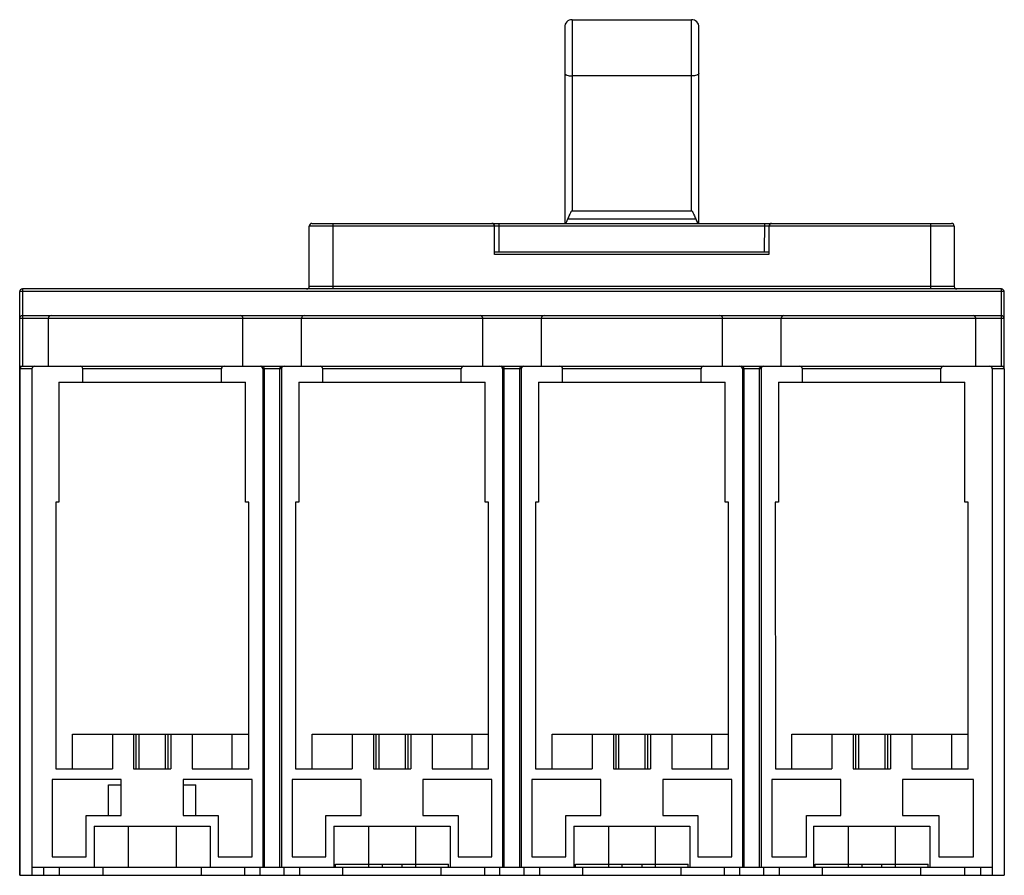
# Model space of a CAD drawing. Header units: millimetres. Extents: x 28 to 212, y 86 to 246.
import ezdxf

# ---------------------------------------------------------------- set-up
doc = ezdxf.new("R2010")
doc.units = ezdxf.units.MM
doc.header["$LTSCALE"] = 21.528734
doc.layers.get('0').update_dxf_attribs({"linetype": 'CONTINUOUS'})

msp = doc.modelspace()

# ---------------------------------------------------------------- linework, layer by layer
at = {"color": 7, "linetype": 'Continuous'}
for p, q in [((131.28, 246.2), (131.28, 210.35)), ((131.28, 246.2), (153.68, 246.2)), ((153.68, 210.35), (153.68, 246.2)), ((129.88, 244.8), (129.88, 207.98)), ((155.08, 207.98), (155.08, 244.8)), ((153.68, 235.65), (131.28, 235.65)), ((130.48, 208.85), (154.47, 208.85)), ((131.28, 210.35), (153.68, 210.35)), ((81.97, 196.18), (81.97, 207.48)), ((202.95, 207.48), (81.97, 207.48)), ((82.47, 207.98), (202.45, 207.98)), ((86.37, 207.98), (86.37, 195.68)), ((116.72, 202.18), (116.72, 207.48)), ((117.52, 207.98), (117.52, 202.68)), ((167.4, 202.68), (167.41, 207.98)), ((168.2, 207.48), (168.2, 202.18)), ((198.56, 195.68), (198.56, 207.98)), ((202.95, 207.48), (202.95, 196.18)), ((116.72, 202.68), (168.2, 202.68)), ((168.2, 202.18), (116.72, 202.18)), ((81.97, 196.18), (202.95, 196.18)), ((27.63, 85.68), (27.63, 195.18)), ((212.31, 195.18), (27.63, 195.18)), ((27.86, 195.61), (27.86, 195.61)), ((28.13, 195.68), (28.13, 181.18)), ((211.81, 195.68), (28.13, 195.68)), ((211.81, 181.18), (211.81, 195.68)), ((212.11, 195.59), (212.11, 195.59)), ((212.31, 180.93), (212.31, 195.18)), ((28.13, 190.68), (211.81, 190.68)), ((27.63, 190.18), (212.31, 190.18)), ((33.01, 181.18), (33.01, 190.18)), ((69.51, 181.18), (69.51, 190.18)), ((80.51, 181.18), (80.51, 190.18)), ((114.51, 181.18), (114.51, 190.18)), ((125.51, 181.18), (125.51, 190.18)), ((159.51, 181.18), (159.51, 190.18)), ((170.51, 181.18), (170.51, 190.18)), ((207.01, 181.18), (207.01, 190.18)), ((27.63, 181.18), (110.96, 181.18)), ((110.98, 181.18), (155.96, 181.18)), ((155.98, 181.18), (200.96, 181.18)), ((200.98, 181.18), (212.31, 181.18)), ((27.67, 180.68), (27.67, 85.68)), ((29.92, 180.68), (27.67, 180.68)), ((29.92, 180.68), (29.92, 85.68)), ((39.48, 178.18), (39.48, 180.68)), ((65.48, 180.68), (39.49, 180.68)), ((65.48, 178.18), (65.48, 180.68)), ((73.23, 180.68), (73.23, 87.18)), ((76.73, 180.68), (73.23, 180.68)), ((73.55, 87.18), (73.55, 180.68)), ((76.4, 180.68), (76.4, 87.18)), ((76.73, 180.68), (76.73, 87.18)), ((84.48, 178.18), (84.48, 180.68)), ((110.46, 180.68), (84.48, 180.68)), ((110.48, 178.18), (110.48, 180.68)), ((118.23, 180.68), (118.23, 87.18)), ((121.73, 180.68), (118.23, 180.68)), ((118.55, 87.18), (118.55, 180.68)), ((121.4, 180.68), (121.4, 87.18)), ((121.73, 180.68), (121.73, 87.18)), ((129.48, 178.18), (129.48, 180.68)), ((155.46, 180.68), (129.48, 180.68)), ((155.48, 178.18), (155.48, 180.68)), ((166.73, 180.68), (163.23, 180.68)), ((163.23, 180.68), (163.23, 87.18)), ((163.55, 87.18), (163.55, 180.68)), ((166.4, 180.68), (166.4, 87.18)), ((166.73, 180.68), (166.73, 87.18)), ((200.46, 180.68), (174.48, 180.68)), ((174.48, 178.18), (174.48, 180.68)), ((200.48, 178.18), (200.48, 180.68)), ((212.37, 180.68), (210.12, 180.68)), ((210.12, 180.68), (210.12, 85.68)), ((212.37, 180.68), (212.37, 85.68)), ((35, 178.18), (34.99, 155.68)), ((35, 178.18), (69.99, 178.18)), ((69.99, 155.68), (69.99, 178.18)), ((79.99, 178.18), (79.99, 155.68)), ((79.99, 178.18), (114.99, 178.18)), ((114.99, 155.68), (114.99, 178.18)), ((124.99, 178.18), (124.99, 155.68)), ((124.99, 178.18), (159.99, 178.18)), ((159.99, 155.68), (159.99, 178.18)), ((169.99, 178.18), (204.99, 178.18)), ((169.99, 178.18), (169.99, 155.68)), ((204.99, 155.68), (204.99, 178.18)), ((34.39, 155.68), (34.4, 105.68)), ((34.99, 155.68), (34.39, 155.68)), ((70.59, 155.68), (69.99, 155.68)), ((70.6, 105.68), (70.59, 155.68)), ((79.39, 155.68), (79.4, 105.68)), ((79.99, 155.68), (79.39, 155.68)), ((115.59, 155.68), (114.99, 155.68)), ((115.6, 105.68), (115.59, 155.68)), ((124.99, 155.68), (124.39, 155.68)), ((124.39, 155.68), (124.41, 105.68)), ((160.59, 155.68), (159.99, 155.68)), ((160.6, 105.68), (160.59, 155.68)), ((169.99, 155.68), (169.39, 155.68)), ((169.39, 155.68), (169.41, 105.68)), ((205.61, 155.68), (204.99, 155.68)), ((205.61, 105.68), (205.61, 155.68)), ((37.51, 105.68), (37.51, 112.18)), ((37.51, 112.18), (70.59, 112.18)), ((45.01, 112.18), (45.01, 105.68)), ((49.01, 112.18), (49.01, 105.68)), ((49.51, 105.68), (49.51, 112.18)), ((50.01, 112.18), (50.01, 105.68)), ((55.01, 105.68), (55.01, 112.18)), ((55.51, 105.68), (55.51, 112.18)), ((56.01, 112.18), (56.01, 105.68)), ((60.01, 112.18), (60.01, 105.68)), ((67.51, 105.68), (67.51, 112.18)), ((82.51, 112.18), (115.59, 112.18)), ((82.51, 105.68), (82.51, 112.18)), ((90.01, 112.18), (90.01, 105.68)), ((94.01, 112.18), (94.01, 105.68)), ((94.51, 105.68), (94.51, 112.18)), ((95.01, 112.18), (95.01, 105.68)), ((100.01, 105.68), (100.01, 112.18)), ((100.51, 105.68), (100.51, 112.18)), ((101.01, 112.18), (101.01, 105.68)), ((105.01, 112.18), (105.01, 105.68)), ((112.51, 105.68), (112.51, 112.18)), ((127.51, 112.18), (160.59, 112.18)), ((127.51, 105.68), (127.51, 112.18)), ((135.01, 112.18), (135.01, 105.68)), ((139.01, 112.18), (139.01, 105.68)), ((139.51, 105.68), (139.51, 112.18)), ((140.01, 112.18), (140.01, 105.68)), ((145.01, 105.68), (145.01, 112.18)), ((145.51, 105.68), (145.51, 112.18)), ((146.01, 112.18), (146.01, 105.68)), ((150.01, 112.18), (150.01, 105.68)), ((157.51, 105.68), (157.51, 112.18)), ((172.51, 112.18), (205.61, 112.18)), ((172.51, 105.68), (172.51, 112.18)), ((180.01, 112.18), (180.01, 105.68)), ((184.01, 112.18), (184.01, 105.68)), ((184.51, 105.68), (184.51, 112.18)), ((185.01, 112.18), (185.01, 105.68)), ((190.01, 105.68), (190.01, 112.18)), ((190.51, 105.68), (190.51, 112.18)), ((191.01, 112.18), (191.01, 105.68)), ((195.01, 112.18), (195.01, 105.68)), ((202.51, 105.68), (202.51, 112.18)), ((34.4, 105.68), (45.01, 105.68)), ((49.01, 105.68), (56.01, 105.68)), ((60.01, 105.68), (70.6, 105.68)), ((79.4, 105.68), (90.01, 105.68)), ((94.01, 105.68), (101.01, 105.68)), ((105.01, 105.68), (115.6, 105.68)), ((124.41, 105.68), (135.01, 105.68)), ((139.01, 105.68), (146.01, 105.68)), ((150.01, 105.68), (160.6, 105.68)), ((169.41, 105.68), (180.01, 105.68)), ((184.01, 105.68), (191.01, 105.68)), ((195.01, 105.68), (205.61, 105.68)), ((33.74, 103.68), (33.74, 89.18)), ((46.69, 103.68), (33.74, 103.68)), ((46.69, 96.88), (46.69, 103.68)), ((58.29, 103.68), (58.29, 96.88)), ((71.24, 103.68), (58.29, 103.68)), ((71.24, 89.18), (71.24, 103.68)), ((91.69, 103.68), (78.74, 103.68)), ((78.74, 103.68), (78.74, 89.18)), ((91.69, 96.88), (91.69, 103.68)), ((116.24, 103.68), (103.29, 103.68)), ((103.29, 103.68), (103.29, 96.88)), ((116.24, 89.18), (116.24, 103.68)), ((136.69, 103.68), (123.74, 103.68)), ((123.74, 103.68), (123.74, 89.18)), ((136.69, 96.88), (136.69, 103.68)), ((161.24, 103.68), (148.29, 103.68)), ((148.29, 103.68), (148.29, 96.88)), ((161.24, 89.18), (161.24, 103.68)), ((181.69, 103.68), (168.74, 103.68)), ((168.74, 103.68), (168.74, 89.18)), ((181.69, 96.88), (181.69, 103.68)), ((206.59, 103.68), (193.29, 103.68)), ((193.29, 103.68), (193.29, 96.88)), ((206.59, 89.18), (206.59, 103.68)), ((44.26, 96.88), (44.26, 102.68)), ((44.26, 102.68), (46.69, 102.68)), ((58.29, 102.68), (60.69, 102.68)), ((60.69, 96.88), (60.69, 102.68)), ((40.09, 89.18), (40.09, 96.88)), ((40.09, 96.88), (46.69, 96.88)), ((58.29, 96.88), (64.89, 96.88)), ((64.89, 96.88), (64.89, 89.18)), ((85.09, 96.88), (91.69, 96.88)), ((85.09, 89.18), (85.09, 96.88)), ((103.29, 96.88), (109.89, 96.88)), ((109.89, 96.88), (109.89, 89.18)), ((130.09, 96.88), (136.69, 96.88)), ((130.09, 89.18), (130.09, 96.88)), ((148.29, 96.88), (154.89, 96.88)), ((154.89, 96.88), (154.89, 89.18)), ((175.27, 96.88), (181.69, 96.88)), ((175.27, 89.18), (175.27, 96.88)), ((193.29, 96.88), (200.07, 96.88)), ((200.07, 96.88), (200.07, 89.18)), ((41.58, 94.88), (41.58, 87.18)), ((41.58, 94.88), (63.38, 94.88)), ((47.96, 94.88), (47.96, 87.18)), ((56.99, 94.88), (56.99, 87.18)), ((63.38, 94.88), (63.38, 87.18)), ((86.58, 94.88), (108.38, 94.88)), ((86.58, 94.88), (86.58, 87.18)), ((93.09, 94.88), (93.09, 87.18)), ((101.87, 94.88), (101.87, 87.18)), ((108.38, 94.88), (108.38, 87.18)), ((131.58, 94.88), (153.38, 94.88)), ((131.58, 94.88), (131.58, 87.18)), ((138.09, 94.88), (138.09, 87.18)), ((146.87, 94.88), (146.87, 87.18)), ((153.38, 94.88), (153.38, 87.18)), ((176.58, 94.88), (198.38, 94.88)), ((176.58, 94.88), (176.58, 87.18)), ((183.09, 94.88), (183.09, 87.18)), ((191.87, 94.88), (191.87, 87.18)), ((198.38, 94.88), (198.38, 87.18)), ((33.74, 89.18), (40.09, 89.18)), ((64.89, 89.18), (71.24, 89.18)), ((78.74, 89.18), (85.09, 89.18)), ((109.89, 89.18), (116.24, 89.18)), ((123.74, 89.18), (130.09, 89.18)), ((154.89, 89.18), (161.24, 89.18)), ((168.74, 89.18), (175.27, 89.18)), ((200.07, 89.18), (206.59, 89.18)), ((29.92, 87.18), (210.12, 87.18)), ((32.08, 87.18), (32.08, 85.68)), ((35.01, 87.18), (35.01, 85.68)), ((43.28, 85.68), (43.28, 87.18)), ((61.67, 87.18), (61.67, 85.68)), ((69.83, 87.18), (69.83, 85.68)), ((72.74, 85.68), (72.74, 87.18)), ((77.21, 87.18), (77.21, 85.68)), ((80.13, 87.18), (80.13, 85.68)), ((86.88, 87.78), (108.08, 87.78)), ((86.88, 87.18), (86.88, 87.78)), ((88.28, 85.68), (88.28, 87.18)), ((95.63, 87.78), (95.63, 87.18)), ((99.33, 87.78), (99.33, 87.18)), ((106.67, 87.18), (106.67, 85.68)), ((108.08, 87.18), (108.08, 87.78)), ((114.83, 87.18), (114.83, 85.68)), ((117.74, 85.68), (117.74, 87.18)), ((122.21, 87.18), (122.21, 85.68)), ((125.13, 87.18), (125.13, 85.68)), ((131.88, 87.78), (153.08, 87.78)), ((131.88, 87.18), (131.88, 87.78)), ((133.28, 85.68), (133.28, 87.18)), ((140.63, 87.78), (140.63, 87.18)), ((144.33, 87.78), (144.33, 87.18)), ((151.67, 87.18), (151.67, 85.68)), ((153.08, 87.18), (153.08, 87.78)), ((159.83, 87.18), (159.83, 85.68)), ((162.74, 85.68), (162.74, 87.18)), ((167.21, 87.18), (167.21, 85.68)), ((170.13, 87.18), (170.13, 85.68)), ((176.88, 87.78), (198.08, 87.78)), ((176.88, 87.18), (176.88, 87.78)), ((178.28, 85.68), (178.28, 87.18)), ((185.63, 87.78), (185.63, 87.18)), ((189.33, 87.78), (189.33, 87.18)), ((196.67, 87.18), (196.67, 85.68)), ((198.08, 87.18), (198.08, 87.78)), ((204.95, 85.68), (204.95, 87.18)), ((207.88, 87.18), (207.88, 85.68)), ((27.67, 85.68), (212.37, 85.68))]:
    msp.add_line(p, q, dxfattribs=at)
for centre, radius, start, end in [((131.28, 244.8), 1.4, 89.9996, 179.9986), ((153.68, 244.8), 1.4, 359.9988, 89.9996), ((82.47, 207.48), 0.5, 90, 180), ((116.22, 207.48), 0.5, 0, 90.0021), ((168.7, 207.48), 0.5, 89.9968, 180), ((202.45, 207.48), 0.5, 0, 90), ((81.47, 196.18), 0.5, 270, 360), ((203.46, 196.18), 0.5, 180, 270), ((28.13, 195.18), 0.5, 90, 180), ((211.82, 195.18), 0.5, 0, 90.0003), ((28.13, 190.18), 0.5, 90, 180), ((33.51, 190.18), 0.5, 90, 180), ((69.01, 190.18), 0.5, 0, 90), ((81.01, 190.18), 0.5, 90, 180), ((114.01, 190.18), 0.5, 0, 90), ((126.01, 190.18), 0.5, 90, 180), ((159.01, 190.18), 0.5, 0, 90), ((171.01, 190.18), 0.5, 90, 180), ((206.51, 190.18), 0.5, 0, 90), ((211.81, 190.18), 0.5, 0, 89.9989), ((28.17, 180.68), 0.5, 90, 180), ((30.42, 180.68), 0.5, 90, 180), ((38.98, 180.68), 0.5, 360, 90), ((65.98, 180.68), 0.5, 90, 180), ((83.98, 180.68), 0.5, 360, 90), ((110.98, 180.68), 0.5, 90, 180), ((128.98, 180.68), 0.5, 360, 90), ((155.98, 180.68), 0.5, 90, 180), ((173.98, 180.68), 0.5, 360, 90), ((200.98, 180.68), 0.5, 90, 180), ((209.62, 180.68), 0.5, 0, 90), ((211.87, 180.68), 0.5, 0, 90)]:
    msp.add_arc(centre, radius, start, end, dxfattribs=at)
for centre, ratio, start_param, end_param in [((72.73, 180.68), 0.999156, 0, 1.570796), ((77.23, 180.68), 0.999148, 1.570796, 3.141593), ((117.73, 180.68), 0.999156, 0, 1.570796), ((122.23, 180.68), 0.999148, 1.570796, 3.141593), ((162.73, 180.68), 0.999156, 0, 1.570796), ((167.23, 180.68), 0.999148, 1.570796, 3.141593)]:
    msp.add_ellipse(centre, major_axis=(0.5, 0), ratio=ratio, start_param=start_param, end_param=end_param, dxfattribs=at)
for points, knots in [([(129.88, 236.15), (129.88, 236.07), (129.96, 235.96), (130.12, 235.86), (130.37, 235.76), (130.76, 235.67), (131.1, 235.65), (131.28, 235.65)], [0, 0, 0, 0, 0.138641, 0.237747, 0.358746, 0.65687, 1, 1, 1, 1]), ([(155.08, 236.14), (155.08, 236.07), (154.99, 235.96), (154.83, 235.86), (154.58, 235.76), (154.19, 235.67), (153.85, 235.65), (153.68, 235.65)], [0, 0, 0, 0, 0.138667, 0.237782, 0.358785, 0.656902, 1, 1, 1, 1]), ([(130.12, 207.98), (130.15, 208.05), (130.26, 208.35), (130.38, 208.64), (130.48, 208.85)], [0, 0, 0, 0, 0.240913, 1, 1, 1, 1]), ([(130.48, 208.85), (130.54, 208.97), (130.65, 209.23), (130.8, 209.55), (130.91, 209.81), (131.01, 210), (131.09, 210.17), (131.17, 210.29), (131.24, 210.35), (131.28, 210.35)], [0, 0, 0, 0, 0.23865, 0.485614, 0.611618, 0.739119, 0.86822, 0.933749, 1, 1, 1, 1]), ([(153.68, 210.35), (153.71, 210.35), (153.78, 210.29), (153.86, 210.17), (153.95, 210), (154.04, 209.81), (154.16, 209.55), (154.3, 209.23), (154.42, 208.97), (154.47, 208.85)], [0, 0, 0, 0, 0.066257, 0.131787, 0.260886, 0.388386, 0.514388, 0.761351, 1, 1, 1, 1]), ([(154.47, 208.85), (154.51, 208.78), (154.64, 208.49), (154.75, 208.2), (154.83, 207.98)], [0, 0, 0, 0, 0.258967, 1, 1, 1, 1]), ([(73.55, 180.68), (73.55, 180.82), (73.43, 181.08), (73.17, 181.18), (73.04, 181.18)], [0, 0, 0, 0, 0.513861, 1, 1, 1, 1]), ([(76.4, 180.68), (76.4, 180.82), (76.52, 181.08), (76.79, 181.18), (76.91, 181.18)], [0, 0, 0, 0, 0.513817, 1, 1, 1, 1]), ([(118.55, 180.68), (118.55, 180.82), (118.43, 181.08), (118.17, 181.18), (118.04, 181.18)], [0, 0, 0, 0, 0.513861, 1, 1, 1, 1]), ([(121.4, 180.68), (121.4, 180.82), (121.52, 181.08), (121.79, 181.18), (121.91, 181.18)], [0, 0, 0, 0, 0.513817, 1, 1, 1, 1]), ([(163.55, 180.68), (163.55, 180.82), (163.43, 181.08), (163.17, 181.18), (163.04, 181.18)], [0, 0, 0, 0, 0.513861, 1, 1, 1, 1]), ([(166.4, 180.68), (166.4, 180.82), (166.52, 181.08), (166.79, 181.18), (166.91, 181.18)], [0, 0, 0, 0, 0.513817, 1, 1, 1, 1])]:
    msp.add_open_spline(points, degree=3, knots=knots, dxfattribs=at)

doc.saveas('drawing.dxf')
